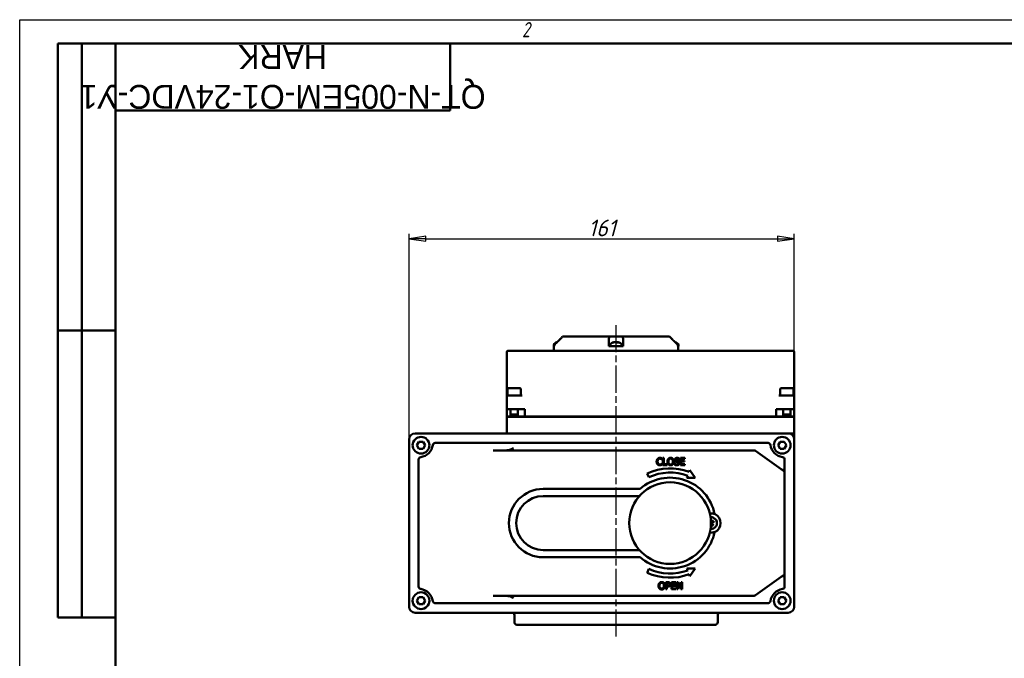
# Model space of a CAD drawing. Header units: millimetres. Extents: x 0 to 840, y 0 to 594.
# Tile 2 of 4: x 0 to 412, y 327 to 594. Entities that reach past the tile are written whole.
import ezdxf
from ezdxf.enums import TextEntityAlignment as Align

# ---------------------------------------------------------------- set-up
doc = ezdxf.new("R2018")
doc.units = ezdxf.units.MM
doc.header["$LTSCALE"] = 2
doc.linetypes.add('CHAIN', pattern=[0.7087, 0.4724, -0.0591, 0.1181, -0.0591])
for name, color, linetype, lineweight in [('Видимый контур (ГОСТ)', 7, 'Continuous', 50), ('Кромка (ГОСТ)', 7, 'Continuous', 50), ('Линия резьбы (ГОСТ)', 7, 'Continuous', 25), ('Обозначение (ГОСТ)', 7, 'Continuous', 25), ('Осевая линия (ГОСТ)', 7, 'Continuous', 25), ('Размер (ГОСТ)', 7, 'Continuous', 25), ('Эскизная геометрия (ГОСТ)', 7, 'Continuous', 50)]:
    doc.layers.add(name, color=color, linetype=linetype, lineweight=lineweight)
doc.styles.add('Альтернативный текст (ГОСТ)', font='arial.ttf', dxfattribs={"width": 0.8})
doc.styles.add('Обычный текст (ГОСТ)', font='GOST Common Italic.ttf')
doc.styles.add('Стиль текста110', font='GOST Common Italic.ttf', dxfattribs={"width": 0.8})
doc.styles.add('Стиль текста112', font='GOST Common Italic.ttf', dxfattribs={"width": 0.8})
doc.dimstyles.new('Обычный (ГОСТ)', dxfattribs={"dimscale": 2, "dimtxt": 3.5, "dimasz": 3.5, "dimexe": 1, "dimexo": 0, "dimgap": 0.5, "dimtad": 1, "dimtxsty": 'Обычный текст (ГОСТ)', "dimblk": 'Filled-1', "dimcen": 0.09, "dimdle": 15, "dimclrd": 256, "dimclre": 256, "dimclrt": 256, "dimazin": 2, "dimtfac": 0.714286, "dimtdec": 3, "dimtmove": 0, "dimatfit": 3, "dimfxl": 1, "dimtolj": 1, "dimlwd": 25, "dimlwe": 25, "dimarcsym": 0})

# ---------------------------------------------------------------- blocks, each defined once
blk = doc.blocks.new('Рамки ГОСТ - Рамка')
at = {"layer": 'Кромка (ГОСТ)', "lineweight": 25}
for p, q in [((0, 0), (0, 297)), ((0, 297), (420, 297))]:
    blk.add_line(p, q, dxfattribs=at)
at = {"layer": 'Кромка (ГОСТ)'}
for p, q in [((415, 292), (20, 292)), ((20, 292), (20, 5))]:
    blk.add_line(p, q, dxfattribs=at)
at = {"layer": 'Кромка (ГОСТ)', "insert": (105, 296.5), "char_height": 3.17, "width": 5.2328, "attachment_point": 1, "style": 'Альтернативный текст (ГОСТ)'}
blk.add_mtext('\\fGOST Common|b0|i1;{\\H3.1700;2}', dxfattribs=at)
blk = doc.blocks.new('ГОСТ - Доп. графы 2')
at = {"layer": 'Эскизная геометрия (ГОСТ)'}
for p, q in [((-12, 0), (-12, 120)), ((-12, 120), (0, 120)), ((-7, 0), (-7, 120)), ((-12, 60), (0, 60)), ((0, 0), (-12, 0))]:
    blk.add_line(p, q, dxfattribs=at)
at = {"layer": 'Обозначение (ГОСТ)', "style": 'Стиль текста112'}
for tag, p in [('Первичная_применяемость', (-3.65, 90.03)), ('Справочный_номер', (-3.55, 30.02))]:
    blk.add_attdef(tag, text='', height=3.17, rotation=90, dxfattribs=at).set_placement(p, align=Align.MIDDLE_CENTER)
blk = doc.blocks.new('ГОСТ - Доп. графы 3')
at = {"layer": 'Эскизная геометрия (ГОСТ)'}
for p, q in [((0, 0), (70, 0)), ((70, 0), (70, -14)), ((70, -14), (0, -14))]:
    blk.add_line(p, q, dxfattribs=at)
at = {"layer": 'Обозначение (ГОСТ)', "style": 'Стиль текста110'}
blk.add_attdef('ОБОЗНАЧЕНИЕ', text='', height=5, rotation=180, dxfattribs=at).set_placement((34.94, -6.97), align=Align.MIDDLE_CENTER)
blk = doc.blocks.new('Filled-1')
at = {"color": 0}
for p, q in [((0, 0), (-1, 0.143)), ((-1, 0.143), (-1, -0.143)), ((-1, 0), (0, 0)), ((-1, -0.143), (0, 0))]:
    blk.add_line(p, q, dxfattribs=at)
at = {"color": 0, "flags": 128}
blk.add_lwpolyline([(-1, -0.143), (0, 0), (-1, 0.143), (-1, -0.143)], dxfattribs=at)
at = {"color": 0}
blk.add_solid([(-1, -0.143), (0, 0), (-1, 0.143), (-1, -0.143)], dxfattribs=at)
blk = doc.blocks.new('*D10')
at = {"layer": 'Defpoints', "color": 0, "linetype": 'Continuous', "transparency": 16777216}
for p in [(323.77, 502.4), (162.77, 418.47), (323.77, 418.47)]:
    blk.add_point(p, dxfattribs=at)
at = {"layer": 'Размер (ГОСТ)', "linetype": 'Continuous', "lineweight": 25, "transparency": 16777216}
for p, q in [((162.77, 418.47), (162.77, 504.4)), ((169.77, 502.4), (316.77, 502.4)), ((323.77, 418.47), (323.77, 504.4))]:
    blk.add_line(p, q, dxfattribs=at)
at = {"layer": 'Размер (ГОСТ)', "linetype": 'Continuous', "lineweight": 25, "transparency": 16777216, "xscale": 7, "yscale": 7, "zscale": 7, "rotation": 180}
blk.add_blockref('Filled-1', (162.77, 502.4), dxfattribs=at)
at = {"layer": 'Размер (ГОСТ)', "linetype": 'Continuous', "lineweight": 25, "transparency": 16777216, "xscale": 7, "yscale": 7, "zscale": 7}
blk.add_blockref('Filled-1', (323.77, 502.4), dxfattribs=at)
at = {"layer": 'Размер (ГОСТ)', "linetype": 'Continuous', "lineweight": 25, "transparency": 16777216, "insert": (237.65, 510.4), "char_height": 7, "attachment_point": 1, "style": 'Обычный текст (ГОСТ)'}
blk.add_mtext('\\A1;161', dxfattribs=at)

msp = doc.modelspace()

# ---------------------------------------------------------------- linework, layer by layer
at = {"layer": 'Видимый контур (ГОСТ)'}
for p, q in [((226.977, 461.473), (226.978, 461.473)), ((226.978, 461.473), (246.587, 461.473)), ((246.587, 461.473), (252.041, 461.473)), ((252.041, 461.473), (271.646, 461.473)), ((223.226, 457.873), (223.226, 457.473)), ((223.226, 457.473), (223.32, 457.473)), ((223.311, 455.473), (223.311, 457.473)), ((223.32, 457.473), (223.485, 457.473)), ((223.485, 457.559), (223.485, 457.473)), ((224.5, 458.98), (224.366, 458.98)), ((246.314, 457.559), (246.314, 458.266)), ((246.314, 457.473), (246.314, 457.559)), ((246.314, 457.473), (248.594, 457.473)), ((246.777, 457.873), (246.777, 457.473)), ((248.215, 458.98), (247.916, 458.98)), ((248.594, 457.473), (249.952, 457.473)), ((248.866, 459.201), (248.869, 459.17)), ((249.687, 459.201), (249.669, 458.986)), ((250.235, 458.98), (249.676, 458.98)), ((249.952, 457.473), (252.314, 457.473)), ((251.777, 457.873), (251.777, 457.473)), ((252.314, 458.266), (252.314, 457.559)), ((252.314, 457.559), (252.314, 457.473)), ((275.138, 457.473), (275.138, 457.559)), ((275.138, 457.473), (275.301, 457.473)), ((275.301, 457.473), (275.396, 457.473)), ((275.311, 455.473), (275.311, 457.473)), ((275.396, 457.873), (275.396, 457.473)), ((203.623, 454.973), (203.623, 437.873)), ((211.608, 455.473), (204.123, 455.473)), ((315.784, 455.473), (211.608, 455.473)), ((323.268, 455.473), (315.784, 455.473)), ((323.768, 437.873), (323.768, 454.973)), ((203.623, 437.873), (203.623, 436.373)), ((203.623, 436.373), (203.623, 431.073)), ((203.936, 439.573), (203.936, 436.873)), ((203.936, 436.873), (204.123, 436.873)), ((204.123, 436.873), (204.623, 436.873)), ((204.236, 439.873), (209.136, 439.873)), ((210.104, 436.873), (204.623, 436.873)), ((209.436, 439.573), (209.436, 436.904)), ((322.768, 436.873), (317.287, 436.873)), ((317.936, 439.573), (317.936, 436.908)), ((318.236, 439.873), (323.136, 439.873)), ((322.768, 436.873), (323.268, 436.873)), ((323.268, 436.873), (323.436, 436.873)), ((323.436, 439.573), (323.436, 436.873)), ((323.768, 436.373), (323.768, 437.873)), ((323.768, 431.073), (323.768, 436.373)), ((204.623, 431.073), (203.623, 431.073)), ((203.623, 428.073), (203.623, 431.073)), ((203.623, 428.073), (205.186, 428.073)), ((204.623, 431.073), (211.123, 431.073)), ((205.186, 431.073), (205.186, 427.973)), ((205.186, 428.873), (208.186, 428.873)), ((208.186, 431.073), (208.186, 427.973)), ((208.186, 428.073), (211.123, 428.073)), ((211.123, 428.073), (211.123, 431.073)), ((211.123, 428.073), (316.268, 428.073)), ((226.326, 427.973), (226.326, 428.073)), ((260.812, 427.973), (260.812, 428.073)), ((316.268, 428.073), (316.268, 431.073)), ((316.268, 431.073), (322.768, 431.073)), ((316.268, 428.073), (319.186, 428.073)), ((319.186, 431.073), (319.186, 427.973)), ((319.186, 428.873), (322.186, 428.873)), ((322.186, 431.073), (322.186, 427.973)), ((322.186, 428.073), (323.768, 428.073)), ((323.768, 431.073), (322.768, 431.073)), ((323.768, 428.073), (323.768, 431.073)), ((203.623, 427.973), (204.623, 427.973)), ((203.623, 427.973), (203.623, 421.973)), ((204.623, 427.973), (322.768, 427.973)), ((322.768, 427.973), (323.768, 427.973)), ((323.768, 421.973), (323.768, 427.973)), ((321.268, 420.973), (165.268, 420.973)), ((203.623, 421.973), (203.623, 420.973)), ((321.268, 420.973), (323.768, 420.973)), ((323.768, 420.973), (323.768, 421.973)), ((323.768, 418.473), (323.768, 420.973)), ((162.768, 418.473), (162.768, 348.473)), ((166.041, 416.016), (166.907, 417.516)), ((166.907, 414.516), (166.041, 416.016)), ((166.907, 417.516), (168.639, 417.516)), ((168.639, 417.516), (169.505, 416.016)), ((169.505, 416.016), (168.639, 414.516)), ((312.84, 416.973), (173.696, 416.973)), ((317.041, 416.016), (317.907, 417.516)), ((317.907, 414.516), (317.041, 416.016)), ((317.907, 417.516), (319.639, 417.516)), ((319.639, 417.516), (320.505, 416.016)), ((320.505, 416.016), (319.639, 414.516)), ((323.768, 348.473), (323.768, 418.473)), ((168.639, 414.516), (166.907, 414.516)), ((213.132, 413.862), (197.952, 413.862)), ((307.075, 413.862), (213.132, 413.862)), ((319.351, 405.298), (307.657, 413.674)), ((319.639, 414.516), (317.907, 414.516)), ((166.768, 410.045), (166.768, 356.901)), ((268.508, 410.022), (268.54, 410.022)), ((268.54, 408.383), (268.511, 408.383)), ((268.54, 410.022), (268.54, 410.503)), ((268.54, 407.907), (268.54, 408.383)), ((268.912, 410.703), (268.912, 407.703)), ((269.311, 410.703), (268.912, 410.703)), ((268.912, 407.703), (270.65, 407.703)), ((269.311, 408.058), (269.311, 410.703)), ((270.65, 408.058), (269.311, 408.058)), ((270.65, 407.703), (270.65, 408.058)), ((273.735, 408.383), (273.735, 407.883)), ((273.765, 408.383), (273.735, 408.383)), ((275.629, 410.085), (275.658, 410.085)), ((275.658, 410.085), (275.658, 410.562)), ((278.058, 410.703), (276.181, 410.703)), ((276.181, 410.703), (276.181, 407.703)), ((276.181, 407.703), (278.058, 407.703)), ((276.58, 410.348), (278.058, 410.348)), ((276.58, 409.526), (276.58, 410.348)), ((277.958, 409.526), (276.58, 409.526)), ((276.58, 409.171), (277.958, 409.171)), ((276.58, 408.058), (276.58, 409.171)), ((278.058, 408.058), (276.58, 408.058)), ((277.958, 409.171), (277.958, 409.526)), ((278.058, 410.348), (278.058, 410.703)), ((278.058, 407.703), (278.058, 408.058)), ((319.768, 404.485), (319.768, 410.045)), ((262.326, 404.226), (262.951, 402.618)), ((280.146, 405.654), (279.857, 404.873)), ((282.421, 402.406), (280.146, 405.654)), ((319.768, 362.461), (319.768, 404.485)), ((279.259, 403.259), (278.943, 402.406)), ((278.943, 402.406), (282.421, 402.406)), ((259.358, 397.774), (218.823, 397.774)), ((259.057, 394.774), (218.823, 394.774)), ((218.823, 372.172), (259.057, 372.172)), ((218.823, 369.172), (259.358, 369.172)), ((262.951, 364.328), (262.326, 362.72)), ((282.421, 364.54), (278.943, 364.54)), ((278.943, 364.54), (279.259, 363.687)), ((280.146, 361.292), (282.421, 364.54)), ((319.768, 356.901), (319.768, 362.457)), ((270.141, 358.764), (270.141, 355.764)), ((270.894, 358.764), (270.141, 358.764)), ((270.54, 357.223), (270.54, 358.419)), ((270.54, 358.419), (270.87, 358.419)), ((274.293, 358.764), (272.416, 358.764)), ((272.416, 358.764), (272.416, 355.764)), ((272.815, 358.409), (274.293, 358.409)), ((272.815, 357.588), (272.815, 358.409)), ((274.293, 358.409), (274.293, 358.764)), ((274.731, 358.764), (274.731, 355.764)), ((275.297, 358.764), (274.731, 358.764)), ((275.103, 358.351), (276.43, 355.764)), ((275.103, 355.764), (275.103, 358.351)), ((276.505, 356.389), (275.297, 358.764)), ((276.505, 358.764), (276.505, 356.389)), ((276.877, 358.764), (276.505, 358.764)), ((276.877, 355.764), (276.877, 358.764)), ((279.857, 362.072), (280.146, 361.292)), ((307.657, 353.271), (319.351, 361.648)), ((270.141, 355.764), (270.54, 355.764)), ((270.812, 357.223), (270.54, 357.223)), ((270.54, 356.883), (270.877, 356.883)), ((270.54, 355.764), (270.54, 356.883)), ((272.416, 355.764), (274.293, 355.764)), ((274.194, 357.588), (272.815, 357.588)), ((272.815, 357.233), (274.194, 357.233)), ((272.815, 356.119), (272.815, 357.233)), ((274.293, 356.119), (272.815, 356.119)), ((274.194, 357.233), (274.194, 357.588)), ((274.293, 355.764), (274.293, 356.119)), ((274.731, 355.764), (275.103, 355.764)), ((276.43, 355.764), (276.877, 355.764)), ((166.041, 351.016), (166.907, 352.516)), ((166.907, 349.516), (166.041, 351.016)), ((166.907, 352.516), (168.639, 352.516)), ((168.639, 352.516), (169.505, 351.016)), ((169.505, 351.016), (168.639, 349.516)), ((173.696, 349.973), (312.84, 349.973)), ((197.952, 353.084), (213.132, 353.084)), ((213.132, 353.084), (307.075, 353.084)), ((317.041, 351.016), (317.907, 352.516)), ((317.907, 349.516), (317.041, 351.016)), ((317.907, 352.516), (319.639, 352.516)), ((319.639, 352.516), (320.505, 351.016)), ((320.505, 351.016), (319.639, 349.516)), ((165.268, 345.973), (321.268, 345.973)), ((168.639, 349.516), (166.907, 349.516)), ((319.639, 349.516), (317.907, 349.516)), ((206.811, 344.973), (206.811, 341.973)), ((291.811, 344.973), (291.811, 341.973)), ((290.811, 340.973), (207.811, 340.973))]:
    msp.add_line(p, q, dxfattribs=at)
for centre, radius in [((167.773, 416.016), 3.5), ((318.773, 416.016), 3.5), ((271.87, 383.473), 17.085), ((167.773, 351.016), 3.5), ((318.773, 351.016), 3.5)]:
    msp.add_circle(centre, radius, dxfattribs=at)
for centre, radius, start, end in [((224.226, 457.873), 1, 116.26077, 179.99), ((225.726, 454.833), 4.39, 104.93741, 116.26077), ((247.777, 457.873), 1, 116.26077, 179.99), ((249.277, 454.833), 4.39, 96.99689, 116.26077), ((249.277, 454.833), 4.39, 63.73923, 83.00311), ((250.777, 457.873), 1, 0.01, 63.73923), ((272.896, 454.833), 4.39, 63.73923, 75.04933), ((274.396, 457.873), 1, 0.01, 63.73923), ((204.123, 454.973), 0.5, 90, 180), ((323.268, 454.973), 0.5, 0, 90), ((204.123, 436.373), 0.5, 90, 180), ((204.236, 439.573), 0.3, 90, 180), ((209.136, 439.573), 0.3, 0, 90), ((318.236, 439.573), 0.3, 90, 180), ((323.136, 439.573), 0.3, 0, 90), ((323.268, 436.373), 0.5, 0, 90), ((165.268, 418.473), 2.5, 90, 180), ((321.268, 418.473), 2.5, 0, 90), ((166.768, 416.973), 6, 278.21321, 351.78679), ((173.696, 415.973), 1, 90, 171.78679), ((312.84, 415.973), 1, 8.21321, 90), ((319.768, 416.973), 6, 188.21321, 261.78679), ((307.075, 412.862), 1, 54.38336, 90), ((167.768, 410.045), 1, 98.21321, 180), ((318.768, 410.045), 1, 0, 81.78679), ((271.87, 383.473), 22.842, 69.53417, 114.6975), ((271.87, 383.473), 21.12, 69.52216, 114.97891), ((318.768, 404.485), 1, 0, 54.38336), ((271.87, 383.473), 19.002, 11.41313, 131.18393), ((218.823, 383.473), 14.301, 90, 270), ((218.823, 383.473), 11.301, 90, 270), ((288.955, 383.473), 4.064, 263.16941, 96.83059), ((288.955, 383.473), 2.5, 265.8042, 94.1958), ((288.955, 383.473), 0.935, 294.14148, 320.60542), ((288.955, 383.473), 0.935, 24.14148, 50.60542), ((271.87, 383.473), 19.002, 228.81607, 348.58687), ((271.87, 383.473), 22.842, 245.3025, 290.46583), ((271.87, 383.473), 21.12, 245.02109, 290.47784), ((318.768, 362.461), 1, 305.61664, 0), ((167.768, 356.901), 1, 180, 261.78679), ((166.768, 349.973), 6, 8.21321, 81.78679), ((319.768, 349.973), 6, 98.21321, 171.78679), ((318.768, 356.901), 1, 278.21321, 0), ((173.696, 350.973), 1, 188.21321, 270), ((307.075, 354.084), 1, 270, 305.61664), ((312.84, 350.973), 1, 270, 351.78679), ((165.268, 348.473), 2.5, 180, 270), ((205.811, 344.973), 1, 0, 90), ((292.811, 344.973), 1, 90, 180), ((321.268, 348.473), 2.5, 270, 0), ((207.811, 341.973), 1, 180, 270), ((290.811, 341.973), 1, 270, 0)]:
    msp.add_arc(centre, radius, start, end, dxfattribs=at)
for centre, major_axis, ratio, start_param, end_param in [((225.793, 454.847), (-0.919, 4.29), 0.909239, 0.0757506, 0.144254), ((249.343, 454.847), (-0.92, 4.289), 0.9095628, 6.1948358, 6.4270381), ((249.185, 454.847), (0.67, 4.336), 0.8212331, 0.2305839, 0.4627862), ((249.424, 454.847), (-0.418, 4.367), 0.4063242, 5.9077385, 6.1399408), ((249.129, 454.847), (0.418, 4.367), 0.4063242, 0.1432445, 0.1504444), ((249.368, 454.847), (-0.67, 4.336), 0.8212331, 6.0096866, 6.0526014), ((249.143, 454.847), (0.463, 4.362), 0.5638972, 6.0064274, 6.2386297), ((249.211, 454.847), (0.92, 4.289), 0.9095628, 0.0811496, 0.0883495), ((319.933, 406.11), (-0.582, -0.813), 0.3728778, 4.9734128, 6.2831853), ((289.092, 383.559), (2.336, -3.713), 0.0871557, 4.8167185, 5.0489208), ((289.064, 383.354), (-3.231, -2.968), 0.0871557, 4.3758571, 4.6080594), ((288.836, 383.363), (-2.968, 3.231), 0.0871557, 4.3758571, 4.6080594), ((288.869, 383.61), (3.713, 2.336), 0.0871557, 4.8167185, 5.0489208), ((319.933, 360.835), (-0.582, 0.813), 0.3728778, 0, 1.3097725), ((200.413, 363.2), (27.268, 1.059), 0.3689522, 4.6076317, 4.6077102)]:
    msp.add_ellipse(centre, major_axis=major_axis, ratio=ratio, start_param=start_param, end_param=end_param, dxfattribs=at)
for points, knots in [([(225.726, 460.198), (225.857, 460.327), (225.984, 460.455), (226.392, 460.866), (226.69, 461.173), (226.977, 461.473)], [1.13553758, 1.13553758, 1.13553758, 1.13553758, 1.18828561, 1.18828561, 1.30987869, 1.30987869, 1.30987869, 1.30987869]), ([(226.978, 461.473), (226.691, 461.173), (226.393, 460.866), (226.108, 460.579), (225.985, 460.455), (225.857, 460.327), (225.726, 460.198)], [-0.12159309, -0.12159309, -0.12159309, -0.12159309, 0, 0, 0, 0.05284171, 0.05284171, 0.05284171, 0.05284171]), ([(246.314, 460.198), (246.315, 460.327), (246.323, 460.455), (246.375, 460.866), (246.456, 461.173), (246.587, 461.473)], [1.13553758, 1.13553758, 1.13553758, 1.13553758, 1.18828561, 1.18828561, 1.30987869, 1.30987869, 1.30987869, 1.30987869]), ([(252.041, 461.473), (252.172, 461.173), (252.253, 460.866), (252.29, 460.579), (252.306, 460.455), (252.314, 460.327), (252.314, 460.198)], [-0.12159309, -0.12159309, -0.12159309, -0.12159309, 0, 0, 0, 0.05284171, 0.05284171, 0.05284171, 0.05284171]), ([(272.896, 460.198), (272.766, 460.327), (272.639, 460.455), (272.231, 460.866), (271.933, 461.173), (271.646, 461.473)], [1.13553758, 1.13553758, 1.13553758, 1.13553758, 1.18828561, 1.18828561, 1.30987869, 1.30987869, 1.30987869, 1.30987869]), ([(223.78, 458.266), (223.78, 458.266), (223.78, 458.265), (223.692, 458.178), (223.609, 458.055), (223.514, 457.827), (223.485, 457.682), (223.485, 457.559)], [-0.074150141, -0.074150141, -0.074150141, -0.074150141, -0.074012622, -0.074012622, -0.036942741, -0.036942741, 0, 0, 0, 0]), ([(248.866, 459.201), (248.866, 459.201), (248.865, 459.201), (248.859, 459.202), (248.851, 459.201), (248.828, 459.2), (248.813, 459.198), (248.788, 459.196), (248.779, 459.195), (248.77, 459.194)], [0.009319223, 0.009319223, 0.009319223, 0.009319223, 0.012211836, 0.012211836, 0.018306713, 0.018306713, 0.02440159, 0.02440159, 0.027283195, 0.027283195, 0.027283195, 0.027283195]), ([(249.024, 459.194), (249.04, 459.196), (249.061, 459.198), (249.103, 459.2), (249.125, 459.201), (249.165, 459.202), (249.185, 459.201), (249.222, 459.2), (249.237, 459.198), (249.254, 459.196), (249.259, 459.195), (249.264, 459.194)], [0, 0, 0, 0, 0.006105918, 0.006105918, 0.012211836, 0.012211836, 0.018306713, 0.018306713, 0.02440159, 0.02440159, 0.027283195, 0.027283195, 0.027283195, 0.027283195]), ([(249.53, 459.194), (249.513, 459.196), (249.493, 459.198), (249.45, 459.2), (249.428, 459.201), (249.388, 459.202), (249.368, 459.201), (249.332, 459.2), (249.316, 459.198), (249.299, 459.196), (249.294, 459.195), (249.29, 459.194)], [0, 0, 0, 0, 0.006108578, 0.006108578, 0.012217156, 0.012217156, 0.018309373, 0.018309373, 0.02440159, 0.02440159, 0.027283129, 0.027283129, 0.027283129, 0.027283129]), ([(249.715, 459.194), (249.704, 459.196), (249.695, 459.198), (249.686, 459.2), (249.686, 459.201), (249.694, 459.202), (249.702, 459.201), (249.725, 459.2), (249.741, 459.198), (249.765, 459.196), (249.774, 459.195), (249.783, 459.194)], [0, 0, 0, 0, 0.006105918, 0.006105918, 0.012211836, 0.012211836, 0.018306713, 0.018306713, 0.02440159, 0.02440159, 0.027283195, 0.027283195, 0.027283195, 0.027283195]), ([(275.138, 457.559), (275.138, 457.682), (275.109, 457.827), (275.014, 458.055), (274.932, 458.178), (274.844, 458.265), (274.844, 458.266), (274.843, 458.266)], [-0.59454155, -0.59454155, -0.59454155, -0.59454155, -0.557598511, -0.557598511, -0.520528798, -0.520528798, -0.520391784, -0.520391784, -0.520391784, -0.520391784]), ([(209.436, 436.904), (209.436, 436.901), (209.435, 436.898), (209.431, 436.881), (209.419, 436.873), (209.399, 436.873)], [-0.217411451, -0.217411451, -0.217411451, -0.217411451, -0.212310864, -0.212310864, -0.182749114, -0.182749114, -0.182749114, -0.182749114]), ([(317.977, 436.873), (317.968, 436.873), (317.961, 436.874), (317.942, 436.882), (317.936, 436.893), (317.936, 436.908)], [-0.602440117, -0.602440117, -0.602440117, -0.602440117, -0.590378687, -0.590378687, -0.565706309, -0.565706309, -0.565706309, -0.565706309]), ([(206.409, 414.862), (206.406, 414.859), (206.402, 414.857), (206.145, 414.696), (205.885, 414.551), (205.333, 414.296), (205.047, 414.19), (204.112, 413.928), (203.436, 413.862), (202.452, 413.862)], [-0.57505736, -0.57505736, -0.57505736, -0.57505736, -0.57329762, -0.57329762, -0.441325, -0.441325, -0.30262953, -0.30262953, -0.0004805, -0.0004805, -0.0004805, -0.0004805]), ([(289.143, 383.943), (289.128, 383.929), (289.11, 383.918), (289.069, 383.903), (289.047, 383.9), (289.007, 383.902), (288.985, 383.907), (288.96, 383.918), (288.954, 383.921), (288.949, 383.925)], [0, 0, 0, 0, 0.006105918, 0.006105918, 0.012211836, 0.012211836, 0.018306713, 0.018306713, 0.020093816, 0.020093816, 0.020093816, 0.020093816]), ([(288.949, 383.028), (288.967, 383.019), (288.983, 383.007), (289.002, 382.986), (289.008, 382.978), (289.013, 382.97)], [0.0188216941, 0.0188216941, 0.0188216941, 0.0188216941, 0.0244015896, 0.0244015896, 0.0272831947, 0.0272831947, 0.0272831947, 0.0272831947]), ([(289.218, 383.862), (289.193, 383.838), (289.163, 383.817), (289.113, 383.796), (289.09, 383.79), (289.044, 383.783), (289.019, 383.783), (288.982, 383.788), (288.967, 383.791), (288.952, 383.796)], [0.115705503, 0.115705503, 0.115705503, 0.115705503, 0.126574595, 0.126574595, 0.133368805, 0.133368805, 0.140163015, 0.140163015, 0.144644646, 0.144644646, 0.144644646, 0.144644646]), ([(288.952, 383.152), (288.962, 383.149), (288.971, 383.145), (289.002, 383.132), (289.022, 383.12), (289.065, 383.086), (289.089, 383.058), (289.106, 383.028)], [0.144036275, 0.144036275, 0.144036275, 0.144036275, 0.146957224, 0.146957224, 0.153751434, 0.153751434, 0.164620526, 0.164620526, 0.164620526, 0.164620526]), ([(289.344, 383.21), (289.32, 383.235), (289.299, 383.265), (289.278, 383.315), (289.271, 383.338), (289.265, 383.384), (289.265, 383.409), (289.271, 383.453), (289.277, 383.477), (289.296, 383.52), (289.308, 383.54), (289.342, 383.583), (289.37, 383.607), (289.4, 383.624)], [0.115705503, 0.115705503, 0.115705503, 0.115705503, 0.126574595, 0.126574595, 0.133368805, 0.133368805, 0.140163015, 0.140163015, 0.146957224, 0.146957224, 0.153751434, 0.153751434, 0.164620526, 0.164620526, 0.164620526, 0.164620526]), ([(289.425, 383.284), (289.411, 383.299), (289.4, 383.318), (289.385, 383.359), (289.382, 383.381), (289.384, 383.421), (289.389, 383.443), (289.407, 383.482), (289.42, 383.499), (289.442, 383.52), (289.449, 383.526), (289.458, 383.531)], [0, 0, 0, 0, 0.006108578, 0.006108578, 0.012217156, 0.012217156, 0.018309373, 0.018309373, 0.02440159, 0.02440159, 0.027283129, 0.027283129, 0.027283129, 0.027283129]), ([(289.764, 384.478), (289.768, 384.484), (289.774, 384.491), (289.789, 384.507), (289.801, 384.52), (289.824, 384.542), (289.839, 384.556), (289.863, 384.578), (289.876, 384.59), (289.887, 384.6)], [0.047865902, 0.047865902, 0.047865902, 0.047865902, 0.052083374, 0.052083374, 0.057278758, 0.057278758, 0.062523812, 0.062523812, 0.067030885, 0.067030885, 0.067030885, 0.067030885]), ([(290.287, 384.076), (290.275, 384.068), (290.26, 384.058), (290.233, 384.041), (290.215, 384.03), (290.187, 384.014), (290.172, 384.006), (290.152, 383.996), (290.144, 383.992), (290.138, 383.989)], [0.016435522, 0.016435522, 0.016435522, 0.016435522, 0.020942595, 0.020942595, 0.02618765, 0.02618765, 0.031383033, 0.031383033, 0.035600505, 0.035600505, 0.035600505, 0.035600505]), ([(289.558, 382.141), (289.549, 382.153), (289.54, 382.168), (289.523, 382.195), (289.512, 382.213), (289.496, 382.241), (289.488, 382.256), (289.477, 382.275), (289.473, 382.284), (289.471, 382.29)], [0.016435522, 0.016435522, 0.016435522, 0.016435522, 0.020942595, 0.020942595, 0.02618765, 0.02618765, 0.031383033, 0.031383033, 0.035600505, 0.035600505, 0.035600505, 0.035600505]), ([(289.96, 382.664), (289.965, 382.66), (289.973, 382.654), (289.989, 382.639), (290.001, 382.627), (290.024, 382.604), (290.038, 382.589), (290.06, 382.565), (290.072, 382.552), (290.082, 382.541)], [0.047865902, 0.047865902, 0.047865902, 0.047865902, 0.052083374, 0.052083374, 0.057278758, 0.057278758, 0.062523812, 0.062523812, 0.067030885, 0.067030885, 0.067030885, 0.067030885]), ([(202.456, 353.084), (203.414, 353.084), (204.115, 353.017), (205.046, 352.756), (205.328, 352.649), (205.88, 352.392), (206.141, 352.248), (206.402, 352.089), (206.406, 352.086), (206.409, 352.084)], [-0.38907778, -0.38907778, -0.38907778, -0.38907778, -0.18531373, -0.18531373, -0.09047919, -0.09047919, 0, 0, 0.00122518, 0.00122518, 0.00122518, 0.00122518])]:
    msp.add_open_spline(points, degree=3, knots=knots, dxfattribs=at)
for points, weights in [([(225.726, 460.198), (224.791, 459.27), (223.78, 458.266)], [1.00372365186, 1.00416831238, 1.00305927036]), ([(224.594, 459.074), (225.173, 459.649), (225.726, 460.198)], [1.00370622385, 1.00398645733, 1.00372310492]), ([(246.314, 458.266), (246.314, 459.27), (246.314, 460.198)], [1.00305910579, 1.00416849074, 1.00372310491]), ([(252.314, 460.198), (252.314, 459.27), (252.314, 458.266)], [1.00372681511, 1.00417062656, 1.00306073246]), ([(274.843, 458.266), (273.832, 459.27), (272.896, 460.198)], [1.00305910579, 1.00416849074, 1.00372310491]), ([(289.106, 383.028), (289.183, 382.892), (289.337, 382.62)], [1.84165152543, 1.44094764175, 1]), ([(289.548, 384.196), (289.328, 383.973), (289.218, 383.862)], [1, 1.44094764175, 1.84165152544]), ([(289.677, 382.88), (289.455, 383.1), (289.344, 383.21)], [1, 1.44094764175, 1.84165152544]), ([(289.4, 383.624), (289.536, 383.701), (289.808, 383.855)], [1.84165152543, 1.44094764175, 1]), ([(289.764, 384.478), (289.639, 384.314), (289.548, 384.196)], [1.00329461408, 1.01453007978, 1]), ([(289.96, 382.664), (289.796, 382.789), (289.677, 382.88)], [1.00329461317, 1.01453007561, 1]), ([(289.808, 383.855), (289.947, 383.912), (290.138, 383.989)], [1, 1.01453007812, 1.00329461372]), ([(289.337, 382.62), (289.393, 382.481), (289.471, 382.29)], [1, 1.01453007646, 1.00329461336])]:
    msp.add_rational_spline(points, weights, degree=2, dxfattribs=at)
for points, degree in [([(224.323, 458.972), (224.336, 458.977), (224.352, 458.98), (224.366, 458.98)], 3), ([(247.873, 458.972), (247.886, 458.977), (247.902, 458.98), (247.916, 458.98)], 3), ([(250.235, 458.98), (250.243, 458.98), (250.253, 458.977), (250.261, 458.972)], 3), ([(266.639, 410.343), (266.457, 410.136), (266.265, 409.577), (266.265, 409.2)], 2), ([(266.265, 409.2), (266.265, 408.821), (266.461, 408.237), (266.641, 408.043)], 2), ([(267.614, 410.756), (267.31, 410.756), (266.819, 410.545), (266.639, 410.343)], 2), ([(266.641, 408.043), (266.821, 407.846), (267.315, 407.649), (267.606, 407.649)], 2), ([(266.68, 409.2), (266.68, 409.49), (266.821, 409.954), (266.948, 410.107)], 2), ([(266.957, 408.293), (266.829, 408.447), (266.68, 408.891), (266.68, 409.2)], 2), ([(266.948, 410.107), (267.077, 410.258), (267.419, 410.416), (267.611, 410.416)], 2), ([(267.611, 407.994), (267.422, 407.994), (267.084, 408.145), (266.957, 408.293)], 2), ([(267.606, 407.649), (267.786, 407.649), (268.01, 407.693), (268.141, 407.737)], 2), ([(267.611, 410.416), (267.786, 410.416), (268.056, 410.336), (268.171, 410.272)], 2), ([(268.192, 408.143), (268.078, 408.079), (267.784, 407.994), (267.611, 407.994)], 2), ([(268.141, 410.678), (268.03, 410.712), (267.765, 410.756), (267.614, 410.756)], 2), ([(268.54, 410.503), (268.44, 410.557), (268.239, 410.647), (268.141, 410.678)], 2), ([(268.141, 407.737), (268.265, 407.776), (268.44, 407.861), (268.54, 407.907)], 2), ([(268.171, 410.272), (268.29, 410.207), (268.455, 410.071), (268.508, 410.022)], 2), ([(268.511, 408.383), (268.465, 408.337), (268.302, 408.206), (268.192, 408.143)], 2), ([(271.153, 410.36), (270.981, 410.153), (270.794, 409.579), (270.794, 409.203)], 2), ([(270.794, 409.203), (270.794, 408.833), (270.978, 408.247), (271.151, 408.048)], 2), ([(271.151, 408.048), (271.329, 407.846), (271.815, 407.639), (272.119, 407.639)], 2), ([(272.119, 410.766), (271.817, 410.766), (271.329, 410.559), (271.153, 410.36)], 2), ([(271.209, 409.203), (271.209, 409.494), (271.336, 409.956), (271.455, 410.109)], 2), ([(272.121, 407.985), (271.705, 407.985), (271.209, 408.612), (271.209, 409.203)], 2), ([(271.455, 410.109), (271.579, 410.27), (271.905, 410.421), (272.121, 410.421)], 2), ([(273.086, 410.36), (272.916, 410.552), (272.425, 410.766), (272.119, 410.766)], 2), ([(272.119, 407.639), (272.413, 407.639), (272.901, 407.839), (273.086, 408.048)], 2), ([(272.121, 410.421), (272.33, 410.421), (272.666, 410.265), (272.785, 410.109)], 2), ([(273.03, 409.203), (273.03, 408.612), (272.537, 407.985), (272.121, 407.985)], 2), ([(272.785, 410.109), (272.901, 409.959), (273.03, 409.499), (273.03, 409.203)], 2), ([(273.446, 409.203), (273.446, 409.577), (273.256, 410.161), (273.086, 410.36)], 2), ([(273.086, 408.048), (273.261, 408.247), (273.446, 408.838), (273.446, 409.203)], 2), ([(273.735, 407.883), (273.937, 407.785), (274.394, 407.649), (274.72, 407.649)], 2), ([(274.766, 410.756), (274.326, 410.756), (273.757, 410.263), (273.757, 409.898)], 2), ([(273.757, 409.898), (273.757, 409.723), (273.859, 409.455), (273.952, 409.356)], 2), ([(274.691, 407.994), (274.46, 407.994), (273.961, 408.199), (273.765, 408.383)], 2), ([(273.952, 409.356), (274.047, 409.256), (274.292, 409.132), (274.448, 409.091)], 2), ([(274.173, 409.939), (274.173, 410.151), (274.516, 410.411), (274.793, 410.411)], 2), ([(274.564, 409.472), (274.375, 409.524), (274.173, 409.75), (274.173, 409.939)], 2), ([(274.448, 409.091), (274.62, 409.047), (274.851, 408.994), (274.99, 408.955)], 2), ([(275.179, 409.314), (275.058, 409.351), (274.691, 409.438), (274.564, 409.472)], 2), ([(275.359, 408.495), (275.359, 408.269), (275.021, 407.994), (274.691, 407.994)], 2), ([(274.72, 407.649), (274.995, 407.649), (275.359, 407.79), (275.503, 407.921)], 2), ([(275.658, 410.562), (275.466, 410.656), (275.019, 410.756), (274.766, 410.756)], 2), ([(274.793, 410.411), (275.038, 410.411), (275.486, 410.216), (275.629, 410.085)], 2), ([(274.99, 408.955), (275.182, 408.899), (275.359, 408.675), (275.359, 408.495)], 2), ([(275.775, 408.558), (275.775, 408.838), (275.488, 409.22), (275.179, 409.314)], 2), ([(275.503, 407.921), (275.632, 408.041), (275.775, 408.381), (275.775, 408.558)], 2), ([(267.411, 358.421), (267.238, 358.215), (267.051, 357.641), (267.051, 357.264)], 2), ([(268.376, 358.827), (268.074, 358.827), (267.586, 358.621), (267.411, 358.421)], 2), ([(267.467, 357.264), (267.467, 357.556), (267.593, 358.018), (267.712, 358.171)], 2), ([(267.712, 358.171), (267.836, 358.331), (268.162, 358.482), (268.378, 358.482)], 2), ([(269.343, 358.421), (269.173, 358.613), (268.682, 358.827), (268.376, 358.827)], 2), ([(268.378, 358.482), (268.587, 358.482), (268.923, 358.327), (269.042, 358.171)], 2), ([(269.042, 358.171), (269.159, 358.02), (269.288, 357.561), (269.288, 357.264)], 2), ([(269.703, 357.264), (269.703, 357.639), (269.514, 358.222), (269.343, 358.421)], 2), ([(270.87, 358.419), (271.057, 358.419), (271.31, 358.368), (271.405, 358.305)], 2), ([(271.68, 358.577), (271.536, 358.677), (271.162, 358.764), (270.894, 358.764)], 2), ([(271.405, 358.305), (271.514, 358.232), (271.621, 358.003), (271.621, 357.848)], 2), ([(272.037, 357.86), (272.037, 358.11), (271.847, 358.463), (271.68, 358.577)], 2), ([(267.051, 357.264), (267.051, 356.895), (267.236, 356.309), (267.408, 356.109)], 2), ([(267.408, 356.109), (267.586, 355.908), (268.072, 355.701), (268.376, 355.701)], 2), ([(268.378, 356.046), (267.963, 356.046), (267.467, 356.673), (267.467, 357.264)], 2), ([(268.376, 355.701), (268.67, 355.701), (269.159, 355.9), (269.343, 356.109)], 2), ([(269.288, 357.264), (269.288, 356.673), (268.794, 356.046), (268.378, 356.046)], 2), ([(269.343, 356.109), (269.518, 356.309), (269.703, 356.9), (269.703, 357.264)], 2), ([(271.451, 357.403), (271.354, 357.301), (271.055, 357.223), (270.812, 357.223)], 2), ([(270.877, 356.883), (271.198, 356.883), (271.619, 357.041), (271.775, 357.194)], 2), ([(271.621, 357.848), (271.621, 357.704), (271.541, 357.493), (271.451, 357.403)], 2), ([(271.775, 357.194), (271.899, 357.315), (272.037, 357.665), (272.037, 357.86)], 2)]:
    msp.add_open_spline(points, degree=degree, dxfattribs=at)
at = {"layer": 'Линия резьбы (ГОСТ)'}
for p, q in [((205.487, 428.873), (205.487, 427.973)), ((207.885, 427.973), (207.885, 428.873)), ((319.487, 428.873), (319.487, 427.973)), ((321.885, 427.973), (321.885, 428.873))]:
    msp.add_line(p, q, dxfattribs=at)
at = {"layer": 'Осевая линия (ГОСТ)', "linetype": 'CHAIN', "ltscale": 11.993792}
msp.add_line((249.311, 335.973), (249.314, 466.473), dxfattribs=at)

# ---------------------------------------------------------------- block references
at = {"xscale": 2, "yscale": 2, "zscale": 2}
for name, p in [('Рамки ГОСТ - Рамка', (0, 0)), ('ГОСТ - Доп. графы 2', (40, 344))]:
    msp.add_blockref(name, p, dxfattribs=at)
ref = msp.add_blockref('ГОСТ - Доп. графы 3', (40, 584), dxfattribs=dict(xscale=2, yscale=2, zscale=2))
lines = msp.add_mtext('QT-N-005EM-O1-24VDC-У1 HARK', dxfattribs={"layer": 'Обозначение (ГОСТ)', "insert": (109.884, 570.065), "char_height": 10, "width": 140.24968, "attachment_point": 5, "rotation": 180, "style": 'Стиль текста110'})
ref.add_attrib('ОБОЗНАЧЕНИЕ', '', (109.884, 570.065)).embed_mtext(lines)

# ---------------------------------------------------------------- dimensions: what is measured, and where the dimension line sits
at = {"layer": 'Размер (ГОСТ)', "linetype": 'Continuous', "lineweight": 25}
dim = msp.add_linear_dim(base=(323.768, 502.398), p1=(162.768, 418.473), p2=(323.768, 418.473), angle=180, dimstyle='Обычный (ГОСТ)', override={"dimgap": 0.5, "dimdec": 2, "dimtol": 0, "dimlim": 0, "dimtp": 0, "dimtm": 0, "dimtdec": 3, "dimtofl": 0, "dimatfit": 1}, dxfattribs=at)
dim.commit()
dim.dimension.update_dxf_attribs({"geometry": '*D10', "text_midpoint": (243.268, 502.398), "dimtype": 160})

doc.saveas('drawing.dxf')
